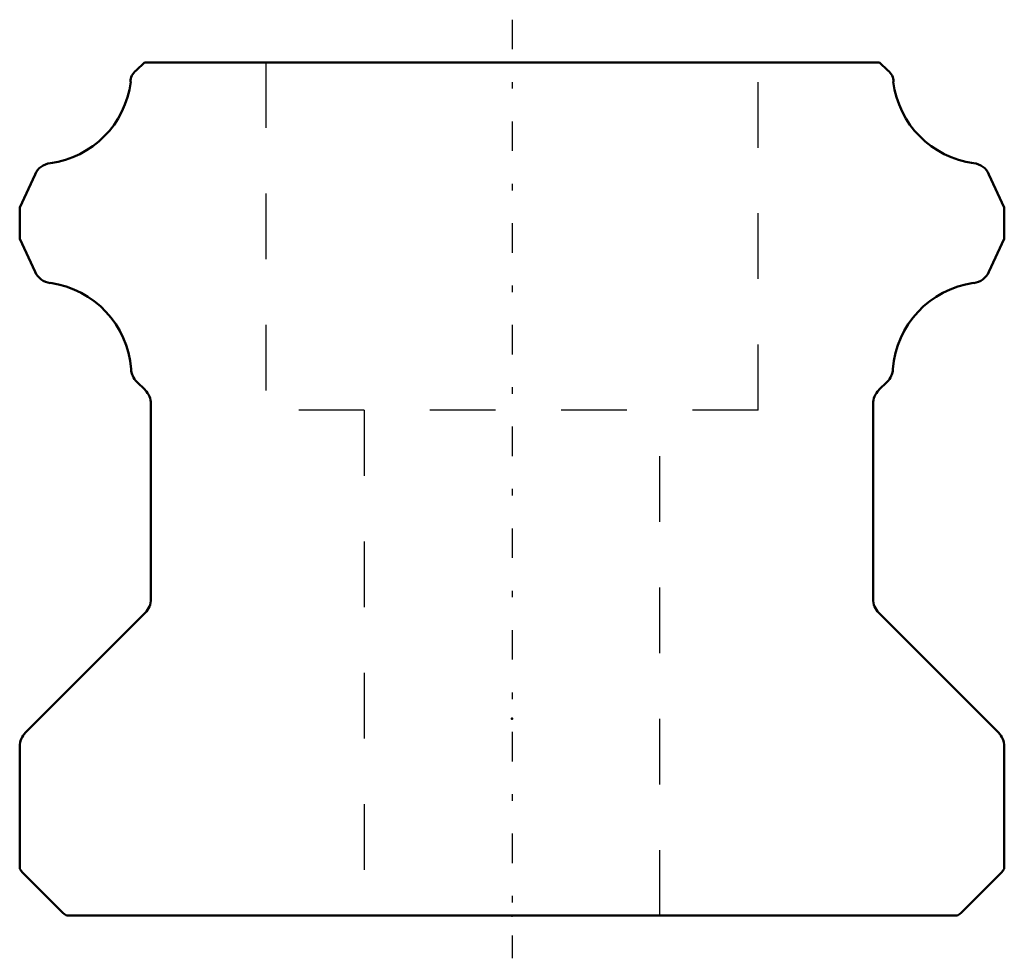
# Model space of a CAD drawing. Header units: millimetres. Extents: x -7.5 to 7.5, y -0.7 to 13.7.
import ezdxf

# ---------------------------------------------------------------- set-up
doc = ezdxf.new("R2010")
doc.units = ezdxf.units.MM
doc.linetypes.add('Center', pattern=[1.5, 0.45, -0.5, 0.05, -0.5])
doc.linetypes.add('Dashed', pattern=[2, 1, -1])
for name, color, linetype, lineweight in [('2d ConnectionPoints', 7, 'Continuous', 50), ('AM_0', 7, 'Continuous', 50), ('AM_7', 7, 'Center', 25), ('AM_9', 6, 'Dashed', 25)]:
    doc.layers.add(name, color=color, linetype=linetype, lineweight=lineweight)

msp = doc.modelspace()

# ---------------------------------------------------------------- linework, layer by layer
at = {"layer": '2d ConnectionPoints'}
for p in [(0, 3), (0, 0), (0, 0)]:
    msp.add_point(p, dxfattribs=at)
at = {"layer": 'AM_0'}
for p, q in [((-5.6, 13), (-5.724, 12.876)), ((5.6, 13), (-5.6, 13)), ((5.724, 12.876), (5.6, 13)), ((-7.265, 11.29), (-7.5, 10.787)), ((7.5, 10.787), (7.265, 11.29)), ((-7.5, 10.787), (-7.5, 10.313)), ((7.5, 10.313), (7.5, 10.787)), ((-7.5, 10.313), (-7.265, 9.808)), ((7.265, 9.808), (7.5, 10.313)), ((-5.714, 8.135), (-5.588, 8.009)), ((5.588, 8.009), (5.714, 8.135)), ((-5.5, 7.796), (-5.5, 4.824)), ((5.5, 4.824), (5.5, 7.796)), ((-5.588, 4.612), (-7.411, 2.789)), ((7.411, 2.789), (5.588, 4.612)), ((-7.5, 2.577), (-7.5, 0.714)), ((7.5, 0.714), (7.5, 2.577)), ((-7.406, 0.606), (-6.895, 0.095)), ((6.895, 0.095), (7.406, 0.606)), ((-6.786, 0), (6.786, 0))]:
    msp.add_line(p, q, dxfattribs=at)
for centre, radius, start, end in [((-5.611, 12.712), 0.199, 124.6479, 183.1715), ((5.611, 12.712), 0.199, 356.8285, 55.3521), ((-7.229, 12.88), 1.431, 277.8647, 352.82), ((7.229, 12.88), 1.431, 187.18, 262.1353), ((-7.012, 11.191), 0.273, 94.6554, 158.5748), ((7.012, 11.191), 0.273, 21.4252, 85.3446), ((-6.993, 9.935), 0.3, 205.0013, 262.1246), ((6.993, 9.935), 0.3, 277.8754, 334.9987), ((-7.229, 8.221), 1.431, 4.2318, 82.1353), ((7.229, 8.221), 1.431, 97.8647, 175.7682), ((-5.524, 8.339), 0.279, 182.6168, 226.9485), ((5.524, 8.339), 0.279, 313.0515, 357.3832), ((-5.8, 7.796), 0.3, 0, 44.9997), ((5.8, 7.796), 0.3, 135.0003, 180), ((-5.8, 4.824), 0.3, 315, 360), ((5.8, 4.824), 0.3, 180, 225), ((-7.187, 2.57), 0.313, 135.7859, 178.7093), ((7.187, 2.57), 0.313, 1.2907, 44.2141), ((-7.074, 0.989), 0.507, 212.8485, 229.1157), ((7.074, 0.989), 0.507, 310.8843, 327.1515), ((-6.472, 0.471), 0.566, 221.637, 236.3293), ((6.472, 0.471), 0.566, 303.6707, 318.363)]:
    msp.add_arc(centre, radius, start, end, dxfattribs=at)
at = {"layer": 'AM_7'}
msp.add_line((0, 13.65), (0, -0.65), dxfattribs=at)
at = {"layer": 'AM_9'}
for p, q in [((-3.75, 13), (-3.75, 7.7)), ((3.75, 7.7), (3.75, 13)), ((3.75, 7.7), (-3.75, 7.7)), ((-2.25, 7.7), (-2.25, 0)), ((2.25, 0), (2.25, 7.7))]:
    msp.add_line(p, q, dxfattribs=at)

doc.saveas('drawing.dxf')
